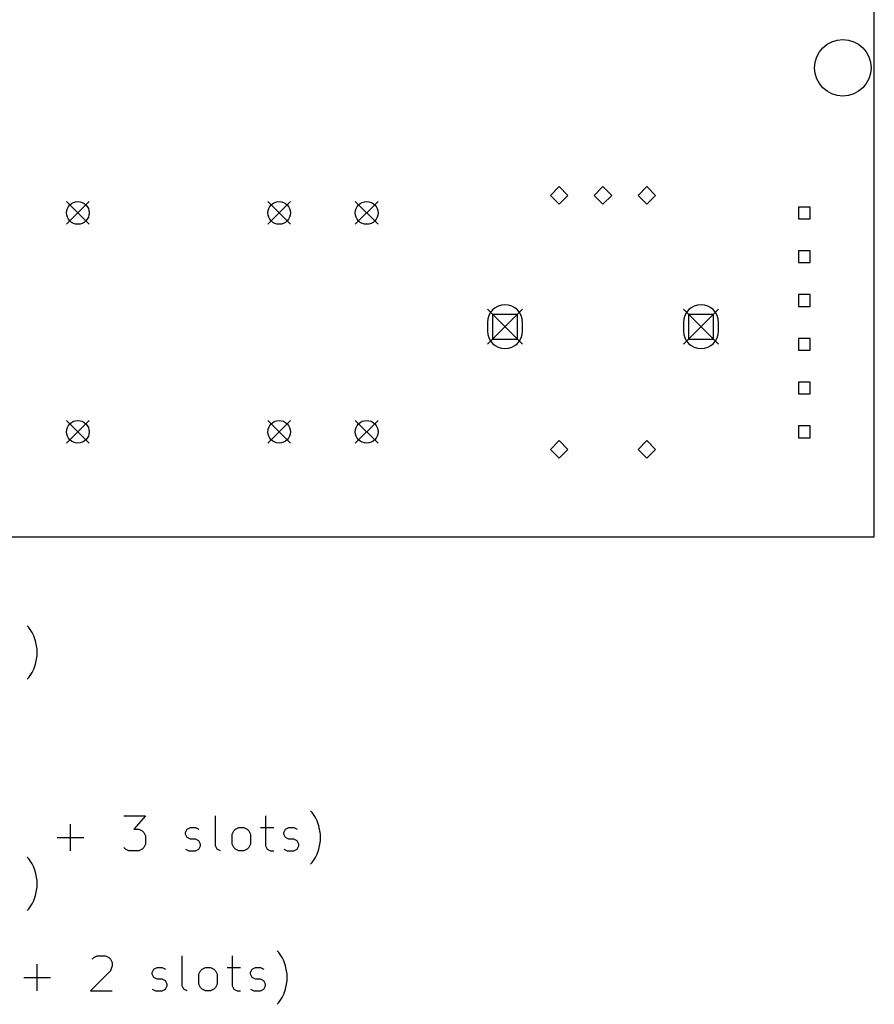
# Model space of a CAD drawing. Extents: x 148 to 248, y -152 to -40.
# Tile 5 of 6: x 199 to 248, y -152 to -95. Entities that reach past the tile are written whole.
import ezdxf

# ---------------------------------------------------------------- set-up
doc = ezdxf.new("R2010")
doc.units = 0
doc.layers.add('BLACK', color=7, linetype='CONTINUOUS')

msp = doc.modelspace()

# ---------------------------------------------------------------- linework, layer by layer
at = {"layer": 'BLACK', "linetype": 'CONTINUOUS'}
for p, q in [((248, -125), (248, -40)), ((230, -105), (229.5, -105.5)), ((230.5, -105.5), (230, -105)), ((232.5, -105), (232, -105.5)), ((233, -105.5), (232.5, -105)), ((235, -105), (234.5, -105.5)), ((235.5, -105.5), (235, -105)), ((229.5, -105.5), (230, -106)), ((230, -106), (230.5, -105.5)), ((232, -105.5), (232.5, -106)), ((232.5, -106), (233, -105.5)), ((234.5, -105.5), (235, -106)), ((235, -106), (235.5, -105.5)), ((201.85, -105.85), (203.15, -107.15)), ((203.15, -105.85), (201.85, -107.15)), ((213.35, -105.85), (214.65, -107.15)), ((214.65, -105.85), (213.35, -107.15)), ((218.35, -105.85), (219.65, -107.15)), ((219.65, -105.85), (218.35, -107.15)), ((244.335879, -106.164121), (243.664121, -106.164121)), ((243.664121, -106.164121), (243.664121, -106.835879)), ((244.335879, -106.835879), (244.335879, -106.164121)), ((243.664121, -106.835879), (244.335879, -106.835879)), ((244.335879, -108.664121), (243.664121, -108.664121)), ((243.664121, -108.664121), (243.664121, -109.335879)), ((244.335879, -109.335879), (244.335879, -108.664121)), ((243.664121, -109.335879), (244.335879, -109.335879)), ((244.335879, -111.164121), (243.664121, -111.164121)), ((243.664121, -111.164121), (243.664121, -111.835879)), ((244.335879, -111.835879), (244.335879, -111.164121)), ((243.664121, -111.835879), (244.335879, -111.835879)), ((225.9, -112), (227.9, -114)), ((227.9, -112), (225.9, -114)), ((227.607114, -112.292886), (226.192886, -112.292886)), ((226.192886, -112.292886), (226.192886, -113.707114)), ((227.607114, -113.707114), (227.607114, -112.292886)), ((237.1, -112), (239.1, -114)), ((239.1, -112), (237.1, -114)), ((238.807114, -112.292886), (237.392886, -112.292886)), ((237.392886, -112.292886), (237.392886, -113.707114)), ((238.807114, -113.707114), (238.807114, -112.292886)), ((225.9, -112.75), (225.9, -113.25)), ((227.9, -113.25), (227.9, -112.75)), ((237.1, -112.75), (237.1, -113.25)), ((239.1, -113.25), (239.1, -112.75)), ((226.192886, -113.707114), (227.607114, -113.707114)), ((237.392886, -113.707114), (238.807114, -113.707114)), ((244.335879, -113.664121), (243.664121, -113.664121)), ((243.664121, -113.664121), (243.664121, -114.335879)), ((244.335879, -114.335879), (244.335879, -113.664121)), ((243.664121, -114.335879), (244.335879, -114.335879)), ((244.335879, -116.164121), (243.664121, -116.164121)), ((243.664121, -116.164121), (243.664121, -116.835879)), ((244.335879, -116.835879), (244.335879, -116.164121)), ((243.664121, -116.835879), (244.335879, -116.835879)), ((201.85, -118.35), (203.15, -119.65)), ((203.15, -118.35), (201.85, -119.65)), ((213.35, -118.35), (214.65, -119.65)), ((214.65, -118.35), (213.35, -119.65)), ((218.35, -118.35), (219.65, -119.65)), ((219.65, -118.35), (218.35, -119.65)), ((244.335879, -118.664121), (243.664121, -118.664121)), ((243.664121, -118.664121), (243.664121, -119.335879)), ((244.335879, -119.335879), (244.335879, -118.664121)), ((230, -119.5), (229.5, -120)), ((230.5, -120), (230, -119.5)), ((235, -119.5), (234.5, -120)), ((235.5, -120), (235, -119.5)), ((243.664121, -119.335879), (244.335879, -119.335879)), ((229.5, -120), (230, -120.5)), ((230, -120.5), (230.5, -120)), ((234.5, -120), (235, -120.5)), ((235, -120.5), (235.5, -120)), ((150, -125), (248, -125)), ((199.70063, -130.174361), (199.605392, -130.079123)), ((199.891106, -130.460076), (199.70063, -130.174361)), ((199.986344, -130.650552), (199.891106, -130.460076)), ((200.081582, -130.936266), (199.986344, -130.650552)), ((200.17682, -131.412457), (200.081582, -130.936266)), ((200.17682, -131.793409), (200.17682, -131.412457)), ((200.081582, -132.2696), (200.17682, -131.793409)), ((199.891106, -132.74579), (199.986344, -132.555314)), ((199.986344, -132.555314), (200.081582, -132.2696)), ((199.605392, -133.126742), (199.70063, -133.031504)), ((199.70063, -133.031504), (199.891106, -132.74579)), ((205.129202, -140.924838), (206.367297, -140.924838)), ((206.367297, -140.924838), (205.70063, -141.686742)), ((210.367298, -142.639123), (210.367298, -140.924838)), ((213.224441, -140.924838), (213.224441, -142.639123)), ((215.891108, -140.734361), (215.79587, -140.639123)), ((216.081584, -141.020076), (215.891108, -140.734361)), ((216.176822, -141.210552), (216.081584, -141.020076)), ((202.081583, -142.924838), (202.081583, -141.401028)), ((208.74825, -141.686742), (208.938726, -141.591504)), ((208.938726, -141.591504), (209.22444, -141.591504)), ((209.22444, -141.591504), (209.414917, -141.686742)), ((211.510155, -141.686742), (211.700631, -141.591504)), ((211.700631, -141.591504), (211.986346, -141.591504)), ((211.986346, -141.591504), (212.176822, -141.686742)), ((212.938727, -141.591504), (213.700631, -141.591504)), ((214.367298, -141.686742), (214.557774, -141.591504)), ((214.557774, -141.591504), (214.843488, -141.591504)), ((214.843488, -141.591504), (215.033965, -141.686742)), ((216.27206, -141.496266), (216.176822, -141.210552)), ((216.367298, -141.972457), (216.27206, -141.496266)), ((201.319678, -142.162933), (202.843488, -142.162933)), ((205.70063, -141.686742), (205.986345, -141.686742)), ((205.986345, -141.686742), (206.176821, -141.78198)), ((206.176821, -141.78198), (206.272059, -141.877219)), ((206.272059, -141.877219), (206.367297, -142.067695)), ((206.367297, -142.067695), (206.367297, -142.543885)), ((208.653012, -141.877219), (208.74825, -141.686742)), ((208.653012, -141.972457), (208.653012, -141.877219)), ((208.74825, -142.162933), (208.653012, -141.972457)), ((208.938726, -142.258171), (208.74825, -142.162933)), ((211.319679, -141.972457), (211.414917, -141.78198)), ((211.319679, -142.543885), (211.319679, -141.972457)), ((211.414917, -141.78198), (211.510155, -141.686742)), ((212.176822, -141.686742), (212.27206, -141.78198)), ((212.27206, -141.78198), (212.367298, -141.972457)), ((212.367298, -141.972457), (212.367298, -142.543885)), ((214.27206, -141.877219), (214.367298, -141.686742)), ((214.27206, -141.972457), (214.27206, -141.877219)), ((214.367298, -142.162933), (214.27206, -141.972457)), ((214.557774, -142.258171), (214.367298, -142.162933)), ((216.367298, -142.353409), (216.367298, -141.972457)), ((205.22444, -142.8296), (205.129202, -142.734361)), ((206.272059, -142.734361), (206.176821, -142.8296)), ((206.367297, -142.543885), (206.272059, -142.734361)), ((209.22444, -142.258171), (208.938726, -142.258171)), ((209.414917, -142.353409), (209.22444, -142.258171)), ((209.510155, -142.543885), (209.414917, -142.353409)), ((209.414917, -142.8296), (209.510155, -142.639123)), ((209.510155, -142.639123), (209.510155, -142.543885)), ((210.462536, -142.8296), (210.367298, -142.639123)), ((211.414917, -142.734361), (211.319679, -142.543885)), ((211.510155, -142.8296), (211.414917, -142.734361)), ((212.27206, -142.734361), (212.176822, -142.8296)), ((212.367298, -142.543885), (212.27206, -142.734361)), ((213.224441, -142.639123), (213.319679, -142.8296)), ((214.843488, -142.258171), (214.557774, -142.258171)), ((215.033965, -142.353409), (214.843488, -142.258171)), ((215.129203, -142.543885), (215.033965, -142.353409)), ((215.033965, -142.8296), (215.129203, -142.639123)), ((215.129203, -142.639123), (215.129203, -142.543885)), ((216.27206, -142.8296), (216.367298, -142.353409)), ((199.70063, -143.374361), (199.605392, -143.279123)), ((205.414916, -142.924838), (205.22444, -142.8296)), ((205.986345, -142.924838), (205.414916, -142.924838)), ((206.176821, -142.8296), (205.986345, -142.924838)), ((208.653012, -142.8296), (208.843488, -142.924838)), ((208.843488, -142.924838), (209.22444, -142.924838)), ((209.22444, -142.924838), (209.414917, -142.8296)), ((210.653012, -142.924838), (210.462536, -142.8296)), ((211.700631, -142.924838), (211.510155, -142.8296)), ((211.986346, -142.924838), (211.700631, -142.924838)), ((212.176822, -142.8296), (211.986346, -142.924838)), ((213.319679, -142.8296), (213.510155, -142.924838)), ((213.510155, -142.924838), (213.700631, -142.924838)), ((214.27206, -142.8296), (214.462536, -142.924838)), ((214.462536, -142.924838), (214.843488, -142.924838)), ((214.843488, -142.924838), (215.033965, -142.8296)), ((215.891108, -143.591504), (216.081584, -143.30579)), ((216.081584, -143.30579), (216.176822, -143.115314)), ((216.176822, -143.115314), (216.27206, -142.8296)), ((199.891106, -143.660076), (199.70063, -143.374361)), ((199.986344, -143.850552), (199.891106, -143.660076)), ((200.081582, -144.136266), (199.986344, -143.850552)), ((215.79587, -143.686742), (215.891108, -143.591504)), ((200.17682, -144.612457), (200.081582, -144.136266)), ((200.081582, -145.4696), (200.17682, -144.993409)), ((200.17682, -144.993409), (200.17682, -144.612457)), ((199.986344, -145.755314), (200.081582, -145.4696)), ((199.70063, -146.231504), (199.891106, -145.94579)), ((199.891106, -145.94579), (199.986344, -145.755314)), ((199.605392, -146.326742), (199.70063, -146.231504)), ((203.414916, -149.020076), (203.605392, -148.924838)), ((203.605392, -148.924838), (204.081583, -148.924838)), ((204.081583, -148.924838), (204.272059, -149.020076)), ((208.462536, -150.639123), (208.462536, -148.924838)), ((211.319679, -148.924838), (211.319679, -150.639123)), ((213.986346, -148.734361), (213.891108, -148.639123)), ((214.176822, -149.020076), (213.986346, -148.734361)), ((200.176821, -150.924838), (200.176821, -149.401028)), ((203.319678, -149.115314), (203.414916, -149.020076)), ((204.272059, -149.020076), (204.367297, -149.115314)), ((204.367297, -149.115314), (204.462535, -149.30579)), ((204.462535, -149.496266), (204.367297, -149.78198)), ((204.462535, -149.30579), (204.462535, -149.496266)), ((214.27206, -149.210552), (214.176822, -149.020076)), ((214.367298, -149.496266), (214.27206, -149.210552)), ((214.462536, -149.972457), (214.367298, -149.496266)), ((204.367297, -149.78198), (203.22444, -150.924838)), ((206.74825, -149.877219), (206.843488, -149.686742)), ((206.74825, -149.972457), (206.74825, -149.877219)), ((206.843488, -150.162933), (206.74825, -149.972457)), ((206.843488, -149.686742), (207.033964, -149.591504)), ((207.033964, -149.591504), (207.319678, -149.591504)), ((207.319678, -149.591504), (207.510155, -149.686742)), ((209.414917, -149.972457), (209.510155, -149.78198)), ((209.414917, -150.543885), (209.414917, -149.972457)), ((209.510155, -149.78198), (209.605393, -149.686742)), ((209.605393, -149.686742), (209.795869, -149.591504)), ((209.795869, -149.591504), (210.081584, -149.591504)), ((210.081584, -149.591504), (210.27206, -149.686742)), ((210.27206, -149.686742), (210.367298, -149.78198)), ((210.367298, -149.78198), (210.462536, -149.972457)), ((210.462536, -149.972457), (210.462536, -150.543885)), ((211.033965, -149.591504), (211.795869, -149.591504)), ((212.367298, -149.877219), (212.462536, -149.686742)), ((212.367298, -149.972457), (212.367298, -149.877219)), ((212.462536, -150.162933), (212.367298, -149.972457)), ((212.462536, -149.686742), (212.653012, -149.591504)), ((212.653012, -149.591504), (212.938726, -149.591504)), ((212.938726, -149.591504), (213.129203, -149.686742)), ((214.462536, -150.353409), (214.462536, -149.972457)), ((199.414916, -150.162933), (200.938726, -150.162933)), ((207.033964, -150.258171), (206.843488, -150.162933)), ((207.319678, -150.258171), (207.033964, -150.258171)), ((207.510155, -150.353409), (207.319678, -150.258171)), ((207.605393, -150.543885), (207.510155, -150.353409)), ((207.510155, -150.8296), (207.605393, -150.639123)), ((207.605393, -150.639123), (207.605393, -150.543885)), ((208.557774, -150.8296), (208.462536, -150.639123)), ((209.510155, -150.734361), (209.414917, -150.543885)), ((210.462536, -150.543885), (210.367298, -150.734361)), ((211.319679, -150.639123), (211.414917, -150.8296)), ((212.653012, -150.258171), (212.462536, -150.162933)), ((212.938726, -150.258171), (212.653012, -150.258171)), ((213.129203, -150.353409), (212.938726, -150.258171)), ((213.224441, -150.543885), (213.129203, -150.353409)), ((213.129203, -150.8296), (213.224441, -150.639123)), ((213.224441, -150.639123), (213.224441, -150.543885)), ((214.367298, -150.8296), (214.462536, -150.353409)), ((203.22444, -150.924838), (204.462535, -150.924838)), ((206.74825, -150.8296), (206.938726, -150.924838)), ((206.938726, -150.924838), (207.319678, -150.924838)), ((207.319678, -150.924838), (207.510155, -150.8296)), ((208.74825, -150.924838), (208.557774, -150.8296)), ((209.605393, -150.8296), (209.510155, -150.734361)), ((209.795869, -150.924838), (209.605393, -150.8296)), ((210.081584, -150.924838), (209.795869, -150.924838)), ((210.27206, -150.8296), (210.081584, -150.924838)), ((210.367298, -150.734361), (210.27206, -150.8296)), ((211.414917, -150.8296), (211.605393, -150.924838)), ((211.605393, -150.924838), (211.795869, -150.924838)), ((212.367298, -150.8296), (212.557774, -150.924838)), ((212.557774, -150.924838), (212.938726, -150.924838)), ((212.938726, -150.924838), (213.129203, -150.8296)), ((214.176822, -151.30579), (214.27206, -151.115314)), ((214.27206, -151.115314), (214.367298, -150.8296)), ((213.891108, -151.686742), (213.986346, -151.591504)), ((213.986346, -151.591504), (214.176822, -151.30579))]:
    msp.add_line(p, q, dxfattribs=at)
at = {"layer": 'BLACK'}
for centre, radius in [((246.2, -98.214214), 1.614214), ((202.5, -106.5), 0.65), ((214, -106.5), 0.65), ((219, -106.5), 0.65), ((202.5, -119), 0.65), ((214, -119), 0.65), ((219, -119), 0.65)]:
    msp.add_circle(centre, radius, dxfattribs=at)
for centre, start, end in [((226.9, -112.75), 360, 540), ((238.1, -112.75), 360, 540), ((226.9, -113.25), 180, 360), ((238.1, -113.25), 180, 360)]:
    msp.add_arc(centre, 1, start, end, dxfattribs=at)

doc.saveas('drawing.dxf')
